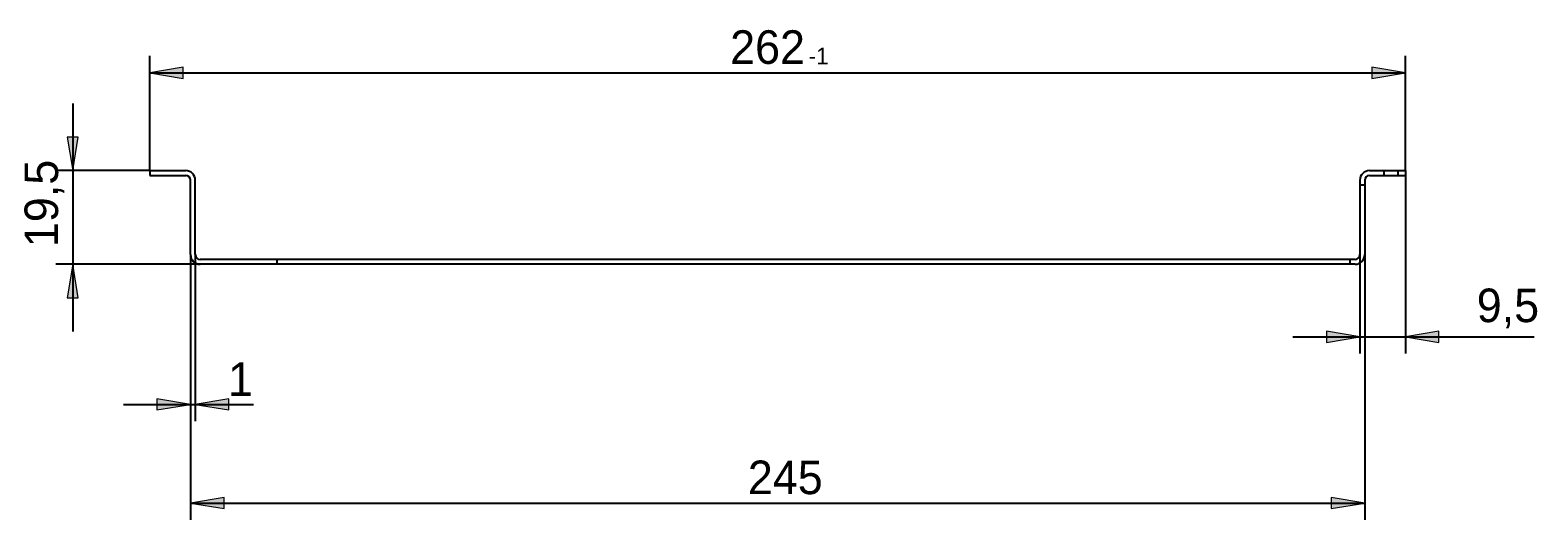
# Model space of a CAD drawing. Header units: millimetres. Extents: x -12 to 201, y 67 to 209.
# Tile 5 of 5: x 114 to 201, y 181 to 209. Entities that reach past the tile are written whole.
import ezdxf

# ---------------------------------------------------------------- set-up
doc = ezdxf.new("R2010")
doc.units = ezdxf.units.MM
doc.header["$MEASUREMENT"] = 0
for name, pattern in [('AI-Linetype-15', [2.638661, 1.759107, -0.879554]), ('AI-Linetype-16', [2.638661, 1.759107, -0.879554]), ('AI-Linetype-17', [2.638661, 1.759107, -0.879554]), ('AI-Linetype-18', [2.638661, 1.759107, -0.879554]), ('AI-Linetype-19', [2.638661, 1.759107, -0.879554])]:
    doc.linetypes.add(name, pattern=pattern)
doc.layers.add('Default', color=7, linetype='Continuous', lineweight=0)
doc.layers.add('GLASHALTER', color=7, linetype='Continuous', lineweight=0)

# ---------------------------------------------------------------- blocks, each defined once
blk = doc.blocks.new('Block_0')
at = {"layer": 'Default', "true_color": 0x000000, "transparency": 33554687}
for points in [[(122.791, 207.066), (120.852, 206.743), (122.791, 206.42)], [(191.493, 207.066), (191.493, 206.42), (193.433, 206.743)]]:
    blk.add_hatch(color=18, dxfattribs=at).paths.add_polyline_path(points)
at = {"layer": 'Default', "color": 18, "lineweight": 25, "true_color": 0x000000}
for p, q in [((120.852, 201.091), (120.852, 207.712)), ((193.433, 201.091), (193.433, 207.712)), ((120.852, 206.743), (193.433, 206.743))]:
    blk.add_line(p, q, dxfattribs=at)
at = {"layer": 'Default'}
for points in [[(122.791, 207.066), (120.852, 206.743), (122.791, 206.42)], [(191.493, 207.066), (191.493, 206.42), (193.433, 206.743)]]:
    blk.add_lwpolyline(points, close=True, dxfattribs=at)
at = {"layer": 'Default', "char_height": 0.2, "attachment_point": 7}
for s, insert in [('\\C18;\\c0;\\FMyriad Pro|b0|i0|c1;\\H1.939173;\\W1.000000;262', (154.399, 207.228)), ('\\C18;\\c0;\\FMyriad Pro|b0|i0|c1;\\H0.969587;\\W1.000000;-1', (158.938, 207.228))]:
    blk.add_mtext(s, dxfattribs=dict(at, insert=insert))
blk = doc.blocks.new('Block_1')
at = {"layer": 'Default', "true_color": 0x000000, "transparency": 33554687}
for points in [[(116.073, 203.031), (116.397, 201.091), (116.72, 203.031)], [(116.073, 193.75), (116.72, 193.75), (116.397, 195.689)]]:
    blk.add_hatch(color=18, dxfattribs=at).paths.add_polyline_path(points)
at = {"layer": 'Default', "color": 18, "lineweight": 25, "true_color": 0x000000}
for p, q in [((116.397, 204.97), (116.397, 191.811)), ((120.852, 201.091), (115.427, 201.091)), ((123.761, 195.689), (115.427, 195.689))]:
    blk.add_line(p, q, dxfattribs=at)
at = {"layer": 'Default'}
for points in [[(116.073, 203.031), (116.397, 201.091), (116.72, 203.031)], [(116.073, 193.75), (116.72, 193.75), (116.397, 195.689)]]:
    blk.add_lwpolyline(points, close=True, dxfattribs=at)
at = {"layer": 'Default', "insert": (115.912, 196.672), "char_height": 0.2, "attachment_point": 7, "rotation": 90}
blk.add_mtext('\\C18;\\c0;\\FMyriad Pro|b0|i0|c1;\\H1.939173;\\W1.000000;19,5', dxfattribs=at)
blk = doc.blocks.new('Block_2')
at = {"layer": 'Default', "true_color": 0x000000, "transparency": 33554687}
for points in [[(188.862, 191.174), (190.801, 191.498), (188.862, 191.821)], [(195.372, 191.174), (195.372, 191.821), (193.433, 191.498)]]:
    blk.add_hatch(color=18, dxfattribs=at).paths.add_polyline_path(points)
at = {"layer": 'Default', "color": 18, "lineweight": 25, "true_color": 0x000000}
for p, q in [((193.433, 200.814), (193.433, 190.528)), ((190.801, 196.243), (190.801, 190.528)), ((186.922, 191.498), (200.878, 191.498))]:
    blk.add_line(p, q, dxfattribs=at)
at = {"layer": 'Default'}
for points in [[(188.862, 191.174), (190.801, 191.498), (188.862, 191.821)], [(195.372, 191.174), (195.372, 191.821), (193.433, 191.498)]]:
    blk.add_lwpolyline(points, close=True, dxfattribs=at)
at = {"layer": 'Default', "insert": (197.555, 191.982), "char_height": 0.2, "attachment_point": 7}
blk.add_mtext('\\C18;\\c0;\\FMyriad Pro|b0|i0|c1;\\H1.939173;\\W1.000000;9,5', dxfattribs=at)
blk = doc.blocks.new('Block_3')
at = {"layer": 'Default', "true_color": 0x000000, "transparency": 33554687}
for points in [[(121.268, 187.271), (123.207, 187.595), (121.268, 187.918)], [(125.423, 187.271), (125.423, 187.918), (123.484, 187.595)]]:
    blk.add_hatch(color=18, dxfattribs=at).paths.add_polyline_path(points)
at = {"layer": 'Default', "color": 18, "lineweight": 25, "true_color": 0x000000}
for p, q in [((123.207, 196.243), (123.207, 186.625)), ((123.484, 196.243), (123.484, 186.625)), ((119.328, 187.595), (126.846, 187.595))]:
    blk.add_line(p, q, dxfattribs=at)
at = {"layer": 'Default'}
for points in [[(121.268, 187.271), (123.207, 187.595), (121.268, 187.918)], [(125.423, 187.271), (125.423, 187.918), (123.484, 187.595)]]:
    blk.add_lwpolyline(points, close=True, dxfattribs=at)
at = {"layer": 'Default', "insert": (125.374, 188.079), "char_height": 0.2, "attachment_point": 7}
blk.add_mtext('\\C18;\\c0;\\FMyriad Pro|b0|i0|c1;\\H1.939173;\\W1.000000;1', dxfattribs=at)
blk = doc.blocks.new('Block_14')
at = {"layer": 'Default', "true_color": 0x000000, "transparency": 33554687}
for points in [[(125.146, 181.576), (125.146, 182.222), (123.207, 181.899)], [(189.139, 181.576), (191.078, 181.899), (189.139, 182.222)]]:
    blk.add_hatch(color=18, dxfattribs=at).paths.add_polyline_path(points)
at = {"layer": 'Default', "color": 18, "lineweight": 25, "true_color": 0x000000}
for p, q in [((191.078, 198.39), (191.078, 180.93)), ((123.207, 196.243), (123.207, 180.93)), ((123.207, 181.899), (191.078, 181.899))]:
    blk.add_line(p, q, dxfattribs=at)
at = {"layer": 'Default'}
for points in [[(125.146, 181.576), (125.146, 182.222), (123.207, 181.899)], [(189.139, 181.576), (191.078, 181.899), (189.139, 182.222)]]:
    blk.add_lwpolyline(points, close=True, dxfattribs=at)
at = {"layer": 'Default', "insert": (155.424, 182.384), "char_height": 0.2, "attachment_point": 7}
blk.add_mtext('\\C18;\\c0;\\FMyriad Pro|b0|i0|c1;\\H1.939173;\\W1.000000;245', dxfattribs=at)

msp = doc.modelspace()

# ---------------------------------------------------------------- linework, layer by layer
at = {"layer": 'GLASHALTER', "color": 18, "lineweight": 25, "true_color": 0x000000}
for p, q in [((120.852, 201.091), (120.852, 200.814)), ((120.852, 201.091), (122.93, 201.091)), ((120.852, 200.814), (122.93, 200.814)), ((123.207, 196.243), (123.207, 200.537)), ((123.484, 196.243), (123.484, 200.537)), ((190.801, 200.537), (190.801, 196.243)), ((191.078, 200.537), (191.078, 196.243)), ((191.355, 201.091), (193.433, 201.091)), ((191.355, 200.814), (193.433, 200.814)), ((193.433, 201.091), (193.433, 200.814)), ((190.524, 195.966), (123.761, 195.966)), ((190.524, 195.689), (123.761, 195.689))]:
    msp.add_line(p, q, dxfattribs=at)
at = {"layer": 'GLASHALTER', "color": 18, "linetype": 'AI-Linetype-18', "lineweight": 25, "true_color": 0x000000}
msp.add_line((192.186, 201.091), (192.186, 200.814), dxfattribs=at)
at = {"layer": 'GLASHALTER', "color": 18, "linetype": 'AI-Linetype-19', "lineweight": 25, "true_color": 0x000000}
msp.add_line((193.017, 200.814), (193.017, 201.091), dxfattribs=at)
at = {"layer": 'GLASHALTER', "color": 18, "linetype": 'AI-Linetype-16', "lineweight": 25, "true_color": 0x000000}
msp.add_line((191.078, 200.26), (190.801, 200.26), dxfattribs=at)
at = {"layer": 'GLASHALTER', "color": 18, "linetype": 'AI-Linetype-15', "lineweight": 25, "true_color": 0x000000}
msp.add_line((128.193, 195.966), (128.193, 195.689), dxfattribs=at)
at = {"layer": 'GLASHALTER', "color": 18, "linetype": 'AI-Linetype-17', "lineweight": 25, "true_color": 0x000000}
msp.add_line((190.247, 195.689), (190.247, 195.966), dxfattribs=at)
at = {"layer": 'GLASHALTER', "color": 18, "lineweight": 25, "true_color": 0x000000}
for points in [[(123.484, 200.537), (123.484, 200.843), (123.236, 201.091), (122.93, 201.091)], [(123.207, 200.537), (123.207, 200.69), (123.083, 200.814), (122.93, 200.814)], [(191.355, 201.091), (191.049, 201.091), (190.801, 200.843), (190.801, 200.537)], [(191.355, 200.814), (191.202, 200.814), (191.078, 200.69), (191.078, 200.537)], [(123.207, 196.243), (123.207, 195.937), (123.455, 195.689), (123.761, 195.689)], [(123.484, 196.243), (123.484, 196.09), (123.608, 195.966), (123.761, 195.966)], [(190.524, 195.689), (190.83, 195.689), (191.078, 195.937), (191.078, 196.243)], [(190.524, 195.966), (190.677, 195.966), (190.801, 196.09), (190.801, 196.243)]]:
    msp.add_open_spline(points, degree=3, dxfattribs=at)

# ---------------------------------------------------------------- block references
at = {"layer": 'Default'}
for name in ['Block_0', 'Block_1', 'Block_2', 'Block_14', 'Block_3']:
    msp.add_blockref(name, (0, 0), dxfattribs=at)

doc.saveas('drawing.dxf')
